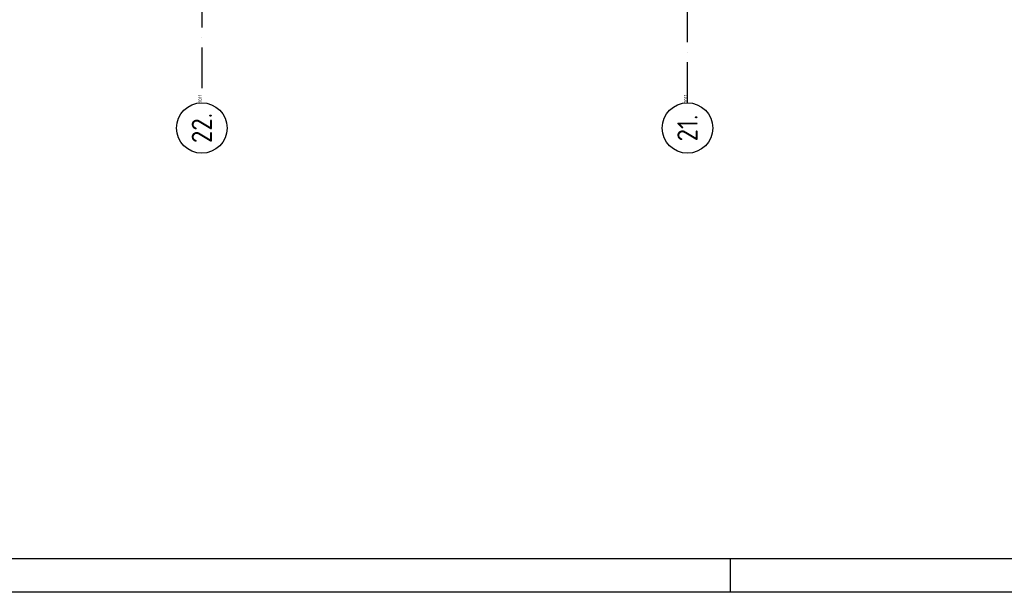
# Model space of a CAD drawing. Header units: millimetres. Extents: x -6587 to 112313, y 244 to 84344.
# Tile 24 of 42: x 65275 to 79872, y 244 to 8742. Entities that reach past the tile are written whole.
import ezdxf
from ezdxf.enums import TextEntityAlignment as Align

# ---------------------------------------------------------------- set-up
doc = ezdxf.new("R2010")
doc.units = ezdxf.units.MM
doc.header["$LTSCALE"] = 100
doc.linetypes.add('DASHDOT', pattern=[9, 6, -1.5, 0, -1.5])
doc.layers.get('0').update_dxf_attribs({"linetype": 'CONTINUOUS'})
for name, color, linetype in [('AL$7----_STRAMIEN', 1, 'DASHDOT'), ('ALN-----_BLOCKNAAM', 2, 'CONTINUOUS'), ('LIJN025', 10, 'CONTINUOUS'), ('LIJN050', 90, 'CONTINUOUS'), ('TEKST25', 1, 'CONTINUOUS'), ('TEKST35', 50, 'CONTINUOUS'), ('TEKST50', 90, 'CONTINUOUS')]:
    doc.layers.add(name, color=color, linetype=linetype)
doc.styles.add('ISO', font='ISO.SHX')
doc.styles.add('ROMAND', font='romand')
doc.styles.get("Standard").update_dxf_attribs({"font": 'iso.shx'})

# ---------------------------------------------------------------- blocks, each defined once
blk = doc.blocks.new('A0-G')
at = {"layer": 'LIJN025'}
blk.add_line((824, 0), (824, 5), dxfattribs=at)
blk.add_lwpolyline([(1189, 841), (1189, 0), (0, 0), (0, 841)], close=True, dxfattribs=at)
at = {"layer": 'LIJN050', "const_width": 0.2}
blk.add_lwpolyline([(1184, 836), (25, 836), (25, 5), (1184, 5)], close=True, dxfattribs=at)
at = {"layer": 'TEKST25', "style": 'ROMAND', "width": 2.899115}
blk.add_attdef('STATUS', text='', height=2.5, dxfattribs=at).set_placement((1143, 71.5), (1182, 71.5), align=Align.FIT)
at = {"layer": 'TEKST25', "style": 'ISO'}
for tag, p in [('E', (1144.25, 66)), ('NAAM-E', (1155.75, 66)), ('DATUM-E', (1174, 66)), ('D', (1144.25, 61)), ('NAAM-D', (1155.75, 61)), ('DATUM-D', (1174, 61)), ('C', (1144.25, 56)), ('NAAM-C', (1155.75, 56)), ('DATUM-C', (1174, 56)), ('B', (1144.25, 51)), ('NAAM-B', (1155.75, 51)), ('DATUM-B', (1174, 51)), ('A', (1144.25, 46)), ('NAAM-A', (1155.75, 46)), ('DATUM-A', (1174, 46))]:
    blk.add_attdef(tag, text='', height=2.5, dxfattribs=at).set_placement(p, align=Align.CENTER)
for tag, p in [('DATUM', (1021.75, 36.25)), ('SCHAAL', (1057, 36.25)), ('GETEKEND', (1087.25, 36.25)), ('GECONTOL.', (1122, 36.25)), ('FORMAAT', (1152.25, 28.25))]:
    blk.add_attdef(tag, p, '', height=2.5, dxfattribs=at)
at = {"layer": 'TEKST35', "style": 'ISO'}
for tag, p in [('PROJECT', (1023.5, 72.5)), ('PLAATS', (1023.5, 63.5)), ('INSTALLATIE-REGEL1', (1023.5, 52.5)), ('INSTALLATIE-REGEL2', (1023.5, 43.5))]:
    blk.add_attdef(tag, p, '', height=4, dxfattribs=at)
blk.add_attdef('PROJ.NR.', text='', height=4, dxfattribs=at).set_placement((1170, 23), align=Align.CENTER)
at = {"layer": 'TEKST50', "style": 'ISO'}
blk.add_attdef('FILE-NAAM', text='', height=5, dxfattribs=at).set_placement((1162.5, 7.5), align=Align.CENTER)
blk = doc.blocks.new('1011')
at = {"layer": 'AL$7----_STRAMIEN', "color": 7, "linetype": 'Continuous'}
blk.add_circle((-750, 0), 750, dxfattribs=at)
at = {"layer": 'AL$7----_STRAMIEN', "color": 3, "linetype": 'Continuous'}
blk.add_attdef('STR-NAAM', text='', height=600, rotation=360, dxfattribs=at).set_placement((-750, 0), align=Align.MIDDLE)
at = {"layer": 'ALN-----_BLOCKNAAM', "linetype": 'Continuous'}
blk.add_text('1011', height=100, dxfattribs=at).set_placement((0, 0))

msp = doc.modelspace()

# ---------------------------------------------------------------- linework, layer by layer
at = {"layer": 'AL$7----_STRAMIEN', "color": 1}
for p, q in [((67974.8, 76734.4), (67974.8, 7566.2)), ((75174.8, 7509.2), (75174.8, 54196.6))]:
    msp.add_line(p, q, dxfattribs=at)

# ---------------------------------------------------------------- block references
at = {"xscale": 100, "yscale": 100, "zscale": 100}
msp.add_blockref('A0-G', (-6587, 243.8), dxfattribs=at)
at = {"layer": 'AL$7----_STRAMIEN', "xscale": 0.5, "yscale": 0.5, "zscale": 0.5, "rotation": 90}
for p, values in [((67974.8, 7509.2), {'STR-NAAM': '22.'}), ((75174.8, 7509.2), {'STR-NAAM': '21.'})]:
    msp.add_blockref('1011', p, dxfattribs=at).add_auto_attribs(values)

doc.saveas('drawing.dxf')
